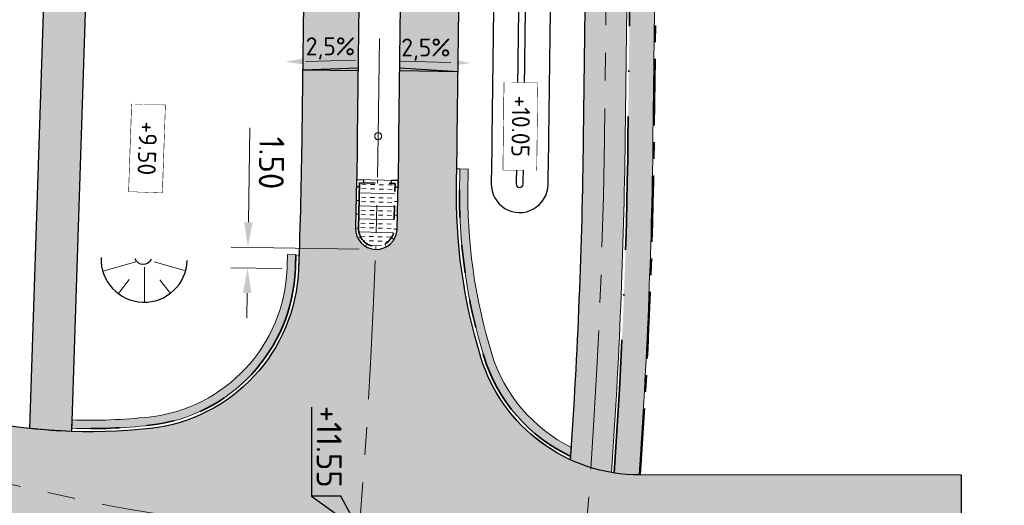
# Model space of a CAD drawing. Header units: metres. Extents: x 232559 to 234458, y 552925 to 554400.
# Tile 32 of 45: x 233262 to 233333, y 553854 to 553889. Entities that reach past the tile are written whole.
import ezdxf
from ezdxf.enums import TextEntityAlignment as Align

# ---------------------------------------------------------------- set-up
doc = ezdxf.new("R2010")
doc.units = ezdxf.units.M
for name, pattern in [('AM-AS', [16, 10, -2, 2, -2]), ('VH-GELEIDEBAND_70X200', [20, 12, -4, 0, -4]), ('VH-OPSLUITBAND_80X200', [14, 8, -2, 2, -2]), ('VH-RWSBAND', [24, 10, -2, 2, -2, 2, -2, 2, -2])]:
    doc.linetypes.add(name, pattern=pattern)
doc.layers.get('Defpoints').update_dxf_attribs({"color": 241})
for name, color, linetype, lineweight in [('N-AL-HOOGTELABEL-S', 7, 'Continuous', 9), ('N-WE-AM-AS_WEG-G', 7, 'AM-AS', 13), ('N-WE-GW-WATERGANG_BODEM-G', 144, 'Continuous', 25), ('N-WE-VH-KANTOPSLUITING_DEELSTREEP-G', 7, 'Continuous', 9), ('N-WE-VH-KANTOPSLUITING_ELEMENT_HOEKSTUK-S', 7, 'Continuous', 25), ('N-WE-VH-KANTOPSLUITING_VOORKANTBAND-G', 7, 'Continuous', 13), ('N-WE-VH-KANTVERHARDING-G', 7, 'Continuous', 25), ('N-WE-VH-KANTVERHARDING-GV', 7, 'Continuous', 25), ('N-WE-VH-KANTVERHARDING_BOCHTVERBREDING-A', 254, 'Continuous', 25), ('N-WE-VH-KANTVERHARDING_BOCHTVERBREDING-G', 251, 'Continuous', 18), ('N-WE-VH-M', 7, 'Continuous', 18), ('N-WE-VH-VERHARDING_BETON_CRETEPRINT-A', 241, 'Continuous', 5), ('N-WE-VH-VERHARDING_MIDDENGELEIDER-S', 7, 'Continuous', 25), ('X-XX-AL-AFSCHOT-S', 7, 'Continuous', 25), ('X-XX-AL-HOOGTELABEL-S', 7, 'Continuous', 25)]:
    doc.layers.add(name, color=color, linetype=linetype, lineweight=lineweight)
for name, color, linetype, lineweight, true_color in [('N-WE-GW-TALUDARCERING_KORT-G', 7, 'Continuous', 18, 0x004c00), ('N-WE-GW-TALUDARCERING_LANG-G', 7, 'Continuous', 13, 0x004c00), ('N-WE-GW-WATERGANG_INSTEEK-G', 7, 'Continuous', 25, 0x004c00), ('N-WE-VH-KANTOPSLUITING_GELEIDEBAND_70X200-G', 20, 'VH-GELEIDEBAND_70X200', 35, 0xff3f00), ('N-WE-VH-KANTOPSLUITING_OPSLUITBAND_80X200-G', 150, 'VH-OPSLUITBAND_80X200', 35, 0x007fff), ('N-WE-VH-KANTOPSLUITING_TROTTOIRBAND_RWS_115-225x250-G', 7, 'VH-RWSBAND', 35, 0x2db300), ('N-WE-VH-VERHARDING_ASFALT_HOOFDRIJBAAN-A', 7, 'Continuous', 5, 0xc7c7c7), ('N-WE-VH-VERHARDING_ASFALT_ONTSLUITINGSWEG_BESTAAND_A', 7, 'Continuous', 5, 0x999999), ('N-WE-VH-VERHARDING_ASFALT_ROOD-A', 7, 'Continuous', 5, 0xc99292), ('N-WE-VH-VERHARDING_TEGEL-A', 250, 'Continuous', 5, 0x333333)]:
    doc.layers.add(name, color=color, linetype=linetype, lineweight=lineweight, true_color=true_color)
doc.styles.add('NLCS-ISO', font='NLCS-ISO.ttf')
doc.styles.add('NLCS-ISO-ANNOTATIEF-T18', font='NLCS-ISO.ttf', dxfattribs={"height": 1.8})
doc.dimstyles.new('NLCS-ANNOTATIEF-T18-PIJL_L2_H2_A', dxfattribs={"dimtxt": 1.8, "dimasz": 1.8, "dimexe": 1.2, "dimexo": 1.2, "dimgap": 0.7, "dimtad": 1, "dimzin": 0, "dimdsep": 46, "dimtxsty": 'NLCS-ISO-ANNOTATIEF-T18', "dimcen": 0, "dimdle": 2, "dimclrd": 7, "dimclre": 251, "dimclrt": 7, "dimazin": 0, "dimtfac": 1, "dimtofl": 0, "dimtmove": 0, "dimatfit": 3, "dimfxl": 2, "dimtfillclr": 256, "dimtolj": 1, "dimtzin": 0, "dimlwd": 9, "dimlwe": 9, "dimarcsym": 0})
doc.dimstyles.new('NLCS-ANNOTATIEF-T18-PIJL_L2_H3', dxfattribs={"dimtxt": 1.8, "dimasz": 1.8, "dimexe": 2, "dimexo": 2, "dimgap": 0.7, "dimtad": 1, "dimzin": 0, "dimdsep": 46, "dimtxsty": 'NLCS-ISO-ANNOTATIEF-T18', "dimcen": 0, "dimdle": 2, "dimse1": 1, "dimse2": 1, "dimclrd": 256, "dimclre": 256, "dimclrt": 256, "dimadec": 3, "dimazin": 0, "dimtfac": 1, "dimtofl": 0, "dimtmove": 0, "dimatfit": 3, "dimfxl": 2, "dimfxlon": 1, "dimtfillclr": 256, "dimtolj": 1, "dimtzin": 0, "dimlwd": 9, "dimlwe": -1, "dimarcsym": 0})

# ---------------------------------------------------------------- blocks, each defined once
blk = doc.blocks.new('Symbool afschot 2.5% driehoek')
h = blk.add_hatch(color=256)
h.dxf.hatch_style = 1
h.paths.add_polyline_path([(0.04999999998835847, 0), (0, 0), (-2.91038304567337e-11, 1)])
for q in [(0, 0), (0.04999999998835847, 0)]:
    blk.add_line((-2.91038304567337e-11, 1), q)
blk = doc.blocks.new('*U5')
at = {"color": 7, "linetype": 'Continuous', "lineweight": 18}
blk.add_lwpolyline([(2.499618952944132, 0.7375095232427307), (-2.499618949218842, 0.862490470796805)], dxfattribs=at)
at = {"color": 7, "linetype": 'Continuous'}
blk.add_solid([(2.491288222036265, 0.4042803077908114), (4.498994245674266, 0.6875251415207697), (2.507949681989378, 1.070738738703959)], dxfattribs=at)
at = {"style": 'NLCS-ISO'}
blk.add_text('2,5%%%', height=1.8, dxfattribs=at).set_placement((-1.862645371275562e-09, 0.7999999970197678), align=Align.BOTTOM_CENTER)
blk = doc.blocks.new('SVH-KANTOPSLUITING_HOEK_UITWENDIG_115-225')
for p, q in [((0, 0), (0, 0.5000000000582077)), ((0, 0.5000000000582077), (0.225, 0.5000000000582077)), ((0, 0), (0.5, 5.820766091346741e-11)), ((0.225, 0.2250000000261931), (0.225, 0.5000000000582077)), ((0.225, 0.2250000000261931), (0.4999999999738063, 0.2250000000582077)), ((0.5000000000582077, 5.820766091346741e-11), (0.4999999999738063, 0.2250000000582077))]:
    blk.add_line(p, q)
blk = doc.blocks.new('MIDDENGELEIDER')
at = {"layer": 'N-WE-VH-VERHARDING_BETON_CRETEPRINT-A', "lineweight": 9}
h = blk.add_hatch(dxfattribs=at)
h.set_pattern_fill('AVH-BETON_GEWAPEND', color=251, scale=0.25, angle=-1.272221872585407e-14, pattern_type=2)
h.set_pattern_definition([(360, (129.1815211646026, 44.42226556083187), (2.296212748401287e-16, 0.9375), []), (360, (129.1815211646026, 44.73476556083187), (2.296212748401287e-16, 0.9375), [0.3125, -0.3125]), (360, (129.1815211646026, 45.04726556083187), (2.296212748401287e-16, 0.9375), [0.3125, -0.3125])])
edge = h.paths.add_edge_path()
edge.add_line((1.274999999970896, 3.275000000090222), (-1.274999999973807, 3.275000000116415))
edge.add_line((-1.274999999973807, 3.275000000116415), (-1.279999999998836, 4.440892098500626e-16))
edge.add_arc((-1.101532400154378e-16, 0.005009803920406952), 1.2800098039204, 180.2242493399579, 359.7757506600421)
edge.add_line((1.279999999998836, 0), (1.274999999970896, 3.275000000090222))
at = {"layer": 'N-WE-VH-KANTOPSLUITING_DEELSTREEP-G'}
for p, q in [((0, 3.500000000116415), (0, 3.280000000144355)), ((-1.5, 2), (-1.279999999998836, 2)), ((1.5, 2), (1.279999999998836, 2)), ((-1.5, 1), (-1.279999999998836, 1)), ((1.5, 1), (1.279999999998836, 1)), ((-1.5, 0), (-1.279999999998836, 0)), ((1.5, 0), (1.279999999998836, 0)), ((-1.108521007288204, -0.6349950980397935), (-1.299046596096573, -0.7449950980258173)), ((1.108521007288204, -0.6349950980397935), (1.299046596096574, -0.7449950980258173)), ((-0.6400041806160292, -1.103511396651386), (-0.7500041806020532, -1.294036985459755)), ((1.587271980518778e-16, -1.274999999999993), (2.38524477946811e-16, -1.494999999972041)), ((0.6400041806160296, -1.103511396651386), (0.7500041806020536, -1.294036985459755))]:
    blk.add_line(p, q, dxfattribs=at)
at = {"layer": 'N-WE-VH-KANTOPSLUITING_TROTTOIRBAND_RWS_115-225x250-G', "ltscale": 0.5, "flags": 128}
blk.add_lwpolyline([(-1.279999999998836, 3.280000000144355), (-1.279999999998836, 0, 0.9960937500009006), (1.279999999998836, 0), (1.279999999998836, 3.280000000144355), (-1.279999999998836, 3.280000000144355)], format="xyb", close=True, dxfattribs=at)
at = {"layer": 'N-WE-VH-KANTOPSLUITING_VOORKANTBAND-G', "ltscale": 0.5, "flags": 128}
blk.add_lwpolyline([(-1.5, 3.500000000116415), (-1.5, 0, 0.9966666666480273), (1.5, 0), (1.5, 3.500000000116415)], format="xyb", close=True, dxfattribs=at)
at = {"layer": 'N-WE-VH-KANTOPSLUITING_ELEMENT_HOEKSTUK-S'}
for p, rotation in [((-1.5, 3.500000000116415), 270), ((1.499999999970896, 3.500000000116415), 180)]:
    blk.add_blockref('SVH-KANTOPSLUITING_HOEK_UITWENDIG_115-225', p, dxfattribs=dict(at, rotation=rotation))
blk = doc.blocks.new('*D78')
at = {"layer": 'Defpoints', "color": 0, "transparency": 16777216}
for p in [(232887.504042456, 553885.6559170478), (233275.8862694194, 553789.9519684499)]:
    blk.add_point(p, dxfattribs=at)
at = {"layer": 'N-WE-VH-M', "lineweight": 9, "transparency": 16777216}
blk.add_line((233259.8561650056, 553793.9020572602), (233274.138549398, 553790.3826362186), dxfattribs=at)
at = {"layer": 'N-WE-VH-M', "transparency": 16777216}
blk.add_solid([(233274.2103273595, 553790.6739228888), (233274.0667714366, 553790.0913495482), (233275.8862694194, 553789.9519684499)], dxfattribs=at)
at = {"layer": 'N-WE-VH-M', "transparency": 16777216, "insert": (233265.4627217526, 553794.1683680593), "char_height": 1.8, "attachment_point": 5, "rotation": 346.15713849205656, "style": 'NLCS-ISO-ANNOTATIEF-T18'}
blk.add_mtext('\\A1;R=400.00', dxfattribs=at)
blk = doc.blocks.new('*D114')
at = {"layer": 'Defpoints', "color": 0, "transparency": 16777216}
for p in [(233287.2947735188, 553872.4588855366), (233278.0683758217, 553871.1141606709), (233281.7337030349, 553871.0537010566)]:
    blk.add_point(p, dxfattribs=at)
at = {"layer": 'N-WE-VH-M', "color": 7, "lineweight": 9, "transparency": 16777216}
for p, q in [((233278.1227477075, 553874.4104230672), (233278.2348985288, 553881.209498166)), ((233278.0386888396, 553869.3144054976), (233278.0090018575, 553867.5146503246))]:
    blk.add_line(p, q, dxfattribs=at)
at = {"layer": 'N-WE-VH-M', "color": 251, "lineweight": 9, "transparency": 16777216}
for p, q in [((233286.0949367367, 553872.478676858), (233276.8932239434, 553872.6304592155)), ((233280.5338662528, 553871.0734923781), (233276.8685390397, 553871.1339519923))]:
    blk.add_line(p, q, dxfattribs=at)
at = {"layer": 'N-WE-VH-M', "color": 7, "transparency": 16777216}
for points in [[(233278.422706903, 553874.4054752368), (233277.822788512, 553874.4153708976), (233278.0930607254, 553872.610667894)], [(233278.3386480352, 553869.3094576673), (233277.7387296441, 553869.3193533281), (233278.0683758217, 553871.1141606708)]]:
    blk.add_solid(points, dxfattribs=at)
at = {"layer": 'N-WE-VH-M', "color": 7, "transparency": 16777216, "insert": (233279.7934489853, 553878.683449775), "char_height": 1.8, "attachment_point": 5, "rotation": 269.05499116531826, "style": 'NLCS-ISO-ANNOTATIEF-T18'}
blk.add_mtext('\\A1;1.50', dxfattribs=at)
blk = doc.blocks.new('S afschot 2.5%')
at = {"color": 7, "linetype": 'Continuous', "lineweight": 18}
blk.add_lwpolyline([(-2.499618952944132, 0.7375095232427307), (2.499618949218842, 0.862490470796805)], dxfattribs=at)
at = {"color": 7, "linetype": 'Continuous'}
blk.add_solid([(-2.491288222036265, 0.4042803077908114), (-4.498994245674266, 0.6875251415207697), (-2.507949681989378, 1.070738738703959)], dxfattribs=at)
at = {"style": 'NLCS-ISO'}
blk.add_text('2,5%%%', height=1.8, dxfattribs=at).set_placement((-1.862645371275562e-09, 0.7999999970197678), align=Align.BOTTOM_CENTER)
blk = doc.blocks.new('SAL-HOOGTELABEL_AANLEG-SO')
blk.add_lwpolyline([(-4.842599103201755, 1.798838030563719), (4.851150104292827, 1.798838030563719), (4.851150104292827, -1.886858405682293), (-4.842599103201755, -1.886858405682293)], close=True)
at = {"style": 'NLCS-ISO'}
blk.add_attdef('HOOGTE', text='', height=2, dxfattribs=at).set_placement((0, 0), align=Align.MIDDLE_CENTER)
blk.add_wipeout([(-4.842599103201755, 1.7988380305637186), (4.851150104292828, 1.7988380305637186), (4.851150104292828, -1.8868584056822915), (-4.842599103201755, -1.8868584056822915)])
blk = doc.blocks.new('N-SAL-HOOGTELABEL_03-SO')
for p, q in [((0, 0), (-2.460741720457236, -1.312415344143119)), ((-2.460741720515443, -3.43514855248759), (0, 0)), ((-2.460741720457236, -1.312415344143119), (-2.460741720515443, -3.43514855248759)), ((-8.8653364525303, -3.435325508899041), (-2.460741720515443, -3.43514855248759))]:
    blk.add_line(p, q)
blk.add_solid([(-2.460741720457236, -1.312415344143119), (0, 0), (-2.460741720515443, -3.43514855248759)])
at = {"style": 'NLCS-ISO'}
blk.add_attdef('...', text='', height=1.8, dxfattribs=at).set_placement((-6.014038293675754, -2.161353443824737), align=Align.MIDDLE)

msp = doc.modelspace()

# ---------------------------------------------------------------- hatches: boundary and pattern name
at = {"layer": 'N-WE-VH-KANTVERHARDING_BOCHTVERBREDING-A'}
h = msp.add_hatch(color=256, dxfattribs=at)
h.dxf.hatch_style = 1
edge = h.paths.add_edge_path()
edge.add_arc((232887.5040424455, 553885.6559170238), 406.524999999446, 358.81414374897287, 358.9550842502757, ccw=False)
edge.add_arc((233333.1085835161, 553876.4318798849), 39.17499987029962, 178.8141437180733, 197.0632672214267)
edge.add_arc((233306.3411093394, 553868.2159138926), 11.17500395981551, 197.0632820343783, 243.7245847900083)
edge.add_arc((232887.5040247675, 553885.6559262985), 414.800018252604, 356.11488097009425, 356.20415847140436, ccw=False)
edge.add_arc((233306.3411072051, 553868.2159110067), 11.77500107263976, 197.0632711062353, 244.9249123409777, ccw=False)
edge.add_arc((233333.1085836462, 553876.4318799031), 39.7749999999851, 178.814143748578, 197.063267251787, ccw=False)
edge.add_arc((232887.5040492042, 553885.6559168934), 405.924993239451, 358.8141437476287, 358.955292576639)
edge.add_line((233293.3615666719, 553878.2548594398), (233293.9626696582, 553878.2424165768))
edge.add_line((233293.9626696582, 553878.2424165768), (233293.9614399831, 553878.2424420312))
h = msp.add_hatch(color=256, dxfattribs=at)
h.dxf.hatch_style = 1
edge = h.paths.add_edge_path()
edge.add_line((233265.4095636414, 553860.1767519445), (233265.3899392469, 553859.5770729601))
edge.add_arc((233266.68837596, 553899.3308738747), 39.77500000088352, 268.129273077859, 276.2608645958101)
edge.add_arc((233269.7419262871, 553871.4978749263), 11.77499999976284, 276.2608645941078, 357.8787414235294)
edge.add_arc((232887.504056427, 553885.65591652), 394.274986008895, 357.8787414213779, 358.0240609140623)
edge.add_line((233281.5446044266, 553872.0613909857), (233280.9450136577, 553872.0835997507))
edge.add_arc((232887.5040463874, 553885.6559168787), 393.6749960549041, 357.87874142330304, 358.02428239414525, ccw=False)
edge.add_arc((233269.7419262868, 553871.4978749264), 11.17500000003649, 276.26086459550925, 357.87874142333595, ccw=False)
edge.add_arc((233266.6883759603, 553899.3308738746), 39.17500000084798, 268.12932819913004, 276.2608645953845, ccw=False)
at = {"layer": 'N-WE-VH-VERHARDING_ASFALT_HOOFDRIJBAAN-A'}
h = msp.add_hatch(color=256, dxfattribs=at)
h.dxf.hatch_style = 1
edge = h.paths.add_edge_path(flags=16)
edge.add_line((233238.8431109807, 553681.6264790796), (233230.943822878, 553658.5683842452))
edge.add_arc((233232.3644847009, 553658.0869851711), 1.500008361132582, 161.2807672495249, 340.8981595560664)
edge.add_line((233233.7819002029, 553657.5961100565), (233241.6811883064, 553680.6542048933))
edge.add_arc((233240.2605260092, 553681.1356025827), 1.500008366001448, 341.2808231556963, 520.8981037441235)
edge = h.paths.add_edge_path(flags=16)
edge.add_arc((233271.7074764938, 553774.3557767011), 1.50000836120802, 164.2858098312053, 343.9032006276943)
edge.add_arc((232887.5055168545, 553885.6554448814), 401.4984599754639, 343.8444187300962, 352.0661515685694)
edge.add_line((233285.1608708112, 553830.2367401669), (233285.628885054, 553833.7053079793))
edge.add_arc((233284.1416862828, 553833.900922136), 1.500008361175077, 352.5067892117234, 532.1241805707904)
edge.add_line((233282.6558269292, 553834.1064630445), (233282.1878126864, 553830.6378952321))
edge.add_arc((232887.5013877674, 553885.6565838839), 398.5027353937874, 343.84373435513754, 352.0641942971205, ccw=False)
edge.add_line((233270.265800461, 553774.7699999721), (233270.2635313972, 553774.76203726))
edge = h.paths.add_edge_path(flags=16)
edge.add_line((233258.9653892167, 553740.3635948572), (233250.3426869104, 553715.1938472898))
edge.add_arc((233251.7633487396, 553714.7124482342), 1.500008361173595, 161.2807679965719, 340.8981588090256)
edge.add_line((233253.1807642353, 553714.2215731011), (233261.803466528, 553739.3913206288))
edge.add_arc((233260.3828047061, 553739.8727197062), 1.500008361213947, 341.2807671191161, 520.8981580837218)
edge = h.paths.add_edge_path(flags=16)
edge.add_arc((234470.475400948, 552921.1637758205), 1411.277274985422, 162.0659295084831, 164.4612733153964, ccw=False)
edge.add_arc((233126.3416874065, 553356.1858418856), 1.500008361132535, 342.2158700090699, 521.8332620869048)
edge.add_arc((234458.2256546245, 552924.8473599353), 1401.488492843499, 162.0549104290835, 164.4722926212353)
edge.add_arc((233109.3367418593, 553299.6359526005), 1.500008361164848, 164.6940441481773, 344.311435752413)
edge = h.paths.add_edge_path(flags=16)
edge.add_line((233152.7243747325, 553435.0058946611), (233170.2517599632, 553481.8816119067))
edge.add_arc((232796.991217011, 553621.4481446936), 398.4999999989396, 339.4986351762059, 341.0894634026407)
edge.add_line((233173.9824883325, 553492.2977232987), (233181.1625168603, 553513.2562927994))
edge.add_arc((233182.579932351, 553512.7654176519), 1.500008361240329, -18.719231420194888, 160.8981582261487, ccw=False)
edge.add_line((233184.0005941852, 553512.2840186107), (233176.8205656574, 553491.32544911))
edge.add_arc((232796.9912170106, 553621.4481446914), 401.4999999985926, 339.4986351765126, 341.08946340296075, ccw=False)
edge.add_line((233173.0617515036, 553480.8309228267), (233155.5343662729, 553433.9552055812))
edge.add_arc((233154.1311245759, 553434.4852412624), 1.500008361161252, 159.6899393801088, 339.3073309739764, ccw=False)
edge = h.paths.add_edge_path(flags=16)
edge.add_line((233288.7409870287, 554100.2030049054), (233287.2648016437, 553983.1308973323))
edge.add_arc((233288.7647455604, 553983.1169929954), 1.500008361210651, 179.4688888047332, 359.0862801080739)
edge.add_line((233290.2645631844, 553983.0930727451), (233291.7407485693, 554100.1651803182))
edge.add_arc((233290.2408005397, 554100.1787584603), 1.500009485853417, 359.4813493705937, 539.0738195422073)
edge = h.paths.add_edge_path(flags=16)
edge.add_line((233288.8319004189, 553873.9156854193), (233288.9171638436, 553877.3046130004))
edge.add_arc((233110.1728694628, 553881.9064760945), 178.8035232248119, 358.5252166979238, 359.5434362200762)
edge.add_line((233288.970715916, 553880.4816879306), (233289.2599437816, 553903.4195358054))
edge.add_arc((233287.7599998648, 553903.4334401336), 1.500008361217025, 359.4688891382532, 539.0862797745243)
edge.add_line((233286.2601822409, 553903.4573603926), (233285.9709543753, 553880.519512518))
edge.add_arc((233108.5407243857, 553881.9357574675), 177.4358821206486, 358.5287614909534, 359.5426758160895, ccw=False)
edge.add_line((233285.9181128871, 553877.3800673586), (233285.8328494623, 553873.9911397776))
edge.add_arc((233287.3325009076, 553873.9584193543), 1.500008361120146, 178.7500797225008, 358.3674721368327)
edge = h.paths.add_edge_path(flags=16)
edge.add_line((233217.4679331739, 553619.232137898), (233192.6325521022, 553546.7374314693))
edge.add_arc((233194.0532139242, 553546.2560323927), 1.500008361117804, 161.2807671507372, 340.8981596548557)
edge.add_line((233195.470629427, 553545.7651572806), (233220.3060104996, 553618.2598637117))
edge.add_arc((233218.8853486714, 553618.7412627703), 1.500008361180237, 341.280767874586, 520.8981590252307)
edge = h.paths.add_edge_path()
edge.add_line((233383.3948392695, 554231.8195223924), (233383.3948392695, 554236.3196870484))
edge.add_line((233383.3948392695, 554236.3196870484), (233370.3008999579, 554236.207676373))
edge.add_arc((233370.9725897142, 554157.7105501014), 78.50000000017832, 90.49026060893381, 179.2775844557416)
edge.add_line((233292.478829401, 554158.7002934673), (233292.1827528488, 554135.2192955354))
edge.add_arc((233290.6829352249, 554135.2432157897), 1.500008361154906, 179.4688889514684, 359.0862799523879, ccw=False)
edge.add_line((233289.1829913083, 554135.2571201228), (233289.4790678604, 554158.7381180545))
edge.add_arc((233370.9725897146, 554157.7105501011), 81.50000000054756, 90.49026060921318, 179.2775844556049, ccw=False)
edge.add_line((233370.2752302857, 554239.2075665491), (233383.3948392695, 554239.3197968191))
edge.add_line((233383.3948392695, 554239.3197968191), (233383.3987201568, 554243.819994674))
edge.add_line((233383.3987201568, 554243.819994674), (233370.2367257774, 554243.7074018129))
edge.add_arc((233370.9725897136, 554157.7105501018), 85.99999999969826, 90.49026060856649, 179.2775844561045)
edge.add_line((233284.9794255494, 554158.7948549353), (233284.6455244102, 554132.3140954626))
edge.add_arc((233272.6464789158, 554132.4653348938), 11.9999985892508, 358.83315250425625, 359.277865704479, ccw=False)
edge.add_arc((233272.6441303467, 554132.2791883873), 12.00000000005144, 288.11678142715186, 359.7220163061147, ccw=False)
edge.add_arc((233263.9373955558, 554158.8910798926), 40.00000000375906, 269.27758445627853, 288.1167814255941, ccw=False)
edge.add_line((233263.4330677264, 554118.8942593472), (233259.3492775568, 554118.9457526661))
edge.add_line((233259.3492775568, 554118.9457526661), (233258.1891597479, 554110.959744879))
edge.add_line((233258.1891597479, 554110.959744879), (233271.3731336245, 554110.793505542))
edge.add_arc((233271.2218352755, 554098.7944593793), 12.00000000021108, 18.1167814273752, 89.27758445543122, ccw=False)
edge.add_arc((233244.6099437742, 554090.0877245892), 39.9999999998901, -0.7224155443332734, 18.116781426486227, ccw=False)
edge.add_line((233284.6067643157, 554089.5833967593), (233283.2272950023, 553980.1815685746))
edge.add_arc((233271.2282488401, 553980.3328669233), 11.99999999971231, 288.64532879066, 359.27758445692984, ccw=False)
edge.add_arc((233262.2763961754, 554006.8633085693), 40.0000000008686, 269.8061318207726, 288.6453287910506, ccw=False)
edge.add_line((233262.1410509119, 553966.8635375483), (233258.917836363, 553966.8744437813))
edge.add_line((233258.917836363, 553966.8744437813), (233258.5090641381, 553958.8759513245))
edge.add_line((233258.5090641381, 553958.8759513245), (233269.4898461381, 553958.73749247))
edge.add_arc((233269.3385477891, 553946.7384463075), 11.9999999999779, 17.900033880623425, 89.27758445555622, ccw=False)
edge.add_arc((233242.6939095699, 553938.1324452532), 39.99999999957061, -0.7224155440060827, 17.90003388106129, ccw=False)
edge.add_line((233282.6907301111, 553937.6281174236), (233281.9726850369, 553880.6819838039))
edge.add_arc((232887.504042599, 553885.6559170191), 394.4999998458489, 357.8787414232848, 359.27758445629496, ccw=False)
edge.add_arc((233269.741926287, 553871.4978749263), 11.99999999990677, 276.26086459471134, 357.87874142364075, ccw=False)
edge.add_arc((233266.6883759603, 553899.3308738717), 39.99999999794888, 257.65672900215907, 276.26086459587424, ccw=False)
edge.add_line((233258.1376475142, 553860.2554974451), (233253.5855078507, 553861.2516263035))
edge.add_line((233253.5855078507, 553861.2516263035), (233252.2661928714, 553853.3510268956))
edge.add_line((233252.2661928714, 553853.3510268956), (233268.0977294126, 553849.886666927))
edge.add_arc((233265.5325108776, 553838.1640539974), 12.00000000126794, 10.986504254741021, 77.65672899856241, ccw=False)
edge.add_arc((233238.0456920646, 553832.8278763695), 40.00000000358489, -8.570212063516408, 10.986504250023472, ccw=False)
edge.add_arc((232887.5040424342, 553885.6559170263), 394.500000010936, 341.0894634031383, 351.4297879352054, ccw=False)
edge.add_line((233260.7112106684, 553757.8018612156), (233245.5879523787, 553713.6569307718))
edge.add_arc((233234.2356430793, 553717.546027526), 11.99999999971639, 276.9945347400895, 341.0894634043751, ccw=False)
edge.add_arc((233230.8259524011, 553745.3376451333), 39.99999999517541, 261.25770785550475, 276.9945347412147, ccw=False)
edge.add_line((233224.7463354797, 553705.8023664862), (233223.0745871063, 553697.9134248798))
edge.add_line((233223.0745871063, 553697.9134248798), (233224.2877538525, 553697.6558123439))
edge.add_arc((233221.8133919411, 553685.9136859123), 12.00000000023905, -0.07133962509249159, 78.1004309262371, ccw=False)
edge.add_arc((233193.813413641, 553685.9485490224), 40.00000000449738, 341.08946340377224, 359.92866037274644, ccw=False)
edge.add_line((233231.6544446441, 553672.9848931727), (233226.1890888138, 553657.0314690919))
edge.add_arc((233214.8367795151, 553660.9205658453), 11.99999999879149, 270.31384081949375, 341.08946340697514, ccw=False)
edge.add_arc((233214.6834087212, 553688.9201457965), 39.9999999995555, 259.0733274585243, 270.31384082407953, ccw=False)
edge.add_line((233207.1013068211, 553649.6453226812), (233204.414138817, 553641.729737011))
edge.add_line((233204.414138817, 553641.729737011), (233206.4130408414, 553641.0511457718))
edge.add_arc((233202.5554846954, 553629.6880801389), 11.99999999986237, -0.09517119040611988, 71.2485752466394, ccw=False)
edge.add_arc((233174.5555233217, 553629.7345895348), 40.00000000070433, 341.0894634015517, 359.904828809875, ccw=False)
edge.add_line((233212.3965543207, 553616.7709336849), (233170.1983852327, 553493.5940888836))
edge.add_arc((232796.991217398, 553621.4481445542), 394.4999995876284, 339.4986351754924, 341.0894634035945, ccw=False)
edge.add_line((233166.505104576, 553483.28253068), (233147.8846569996, 553433.483497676))
edge.add_arc((233136.6446908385, 553437.6862539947), 11.99999999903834, 268.33783214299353, 339.49863518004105, ccw=False)
edge.add_arc((233137.456865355, 553465.6744724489), 39.99999999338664, 249.4986351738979, 268.33783214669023, ccw=False)
edge.add_line((233123.4476776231, 553428.2079185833), (233112.4234840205, 553432.3299949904))
edge.add_line((233112.4234840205, 553432.3299949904), (233110.6451300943, 553424.4539915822))
edge.add_line((233110.6451300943, 553424.4539915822), (233127.7942505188, 553418.0417325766))
edge.add_arc((233123.591494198, 553406.8017664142), 12.00000000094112, -0.8344186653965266, 69.49863517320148, ccw=False)
edge.add_arc((233095.5944634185, 553407.2095258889), 40.0000000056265, 340.5064054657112, 359.16558132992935, ccw=False)
edge.add_arc((234458.2366741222, 552924.8440463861), 1405.500000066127, 160.5064054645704, 165.1608938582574)
edge.add_line((233099.6117662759, 553284.8004464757), (233092.6752564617, 553255.3994536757))
edge.add_line((233092.6752564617, 553255.3994536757), (233091.0809289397, 553248.58331763))
edge.add_line((233091.0809289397, 553248.58331763), (233095.9495792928, 553247.444516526))
edge.add_line((233095.9495792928, 553247.444516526), (233096.1772452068, 553248.4184059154))
edge.add_arc((233096.518756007, 553249.8789192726), 1.499909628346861, 166.8325995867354, 256.8390316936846, ccw=False)
edge.add_line((233095.0582809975, 553250.22059403), (233096.0860600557, 553254.613594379))
edge.add_arc((233906.1433038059, 553060.849929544), 832.9088161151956, 165.7741364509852, 166.5477504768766, ccw=False)
edge.add_arc((233100.2296296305, 553265.1628194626), 1.500008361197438, -13.877530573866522, 165.7093191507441, ccw=False)
edge.add_arc((233925.3302583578, 553056.1233553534), 849.6689466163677, 165.7826359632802, 166.5393129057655)
edge.add_line((233099.0018301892, 553253.9077016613), (233102.4176006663, 553253.1470107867))
edge.add_line((233102.4176006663, 553253.1470107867), (233106.2073716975, 553266.7456090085))
edge.add_arc((233117.7668680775, 553263.5241119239), 12.00000000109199, 98.46671721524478, 164.4274651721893, ccw=False)
edge.add_arc((233121.8894445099, 553235.8292682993), 39.99999999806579, 79.62752023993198, 98.46671721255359, ccw=False)
edge.add_line((233129.0913123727, 553275.175590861), (233159.1338229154, 553269.6766731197))
edge.add_line((233159.1338229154, 553269.6766731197), (233160.574196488, 553277.5459376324))
edge.add_line((233160.574196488, 553277.5459376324), (233126.0042255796, 553283.8735521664))
edge.add_arc((233128.1647859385, 553295.6774489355), 11.99999999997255, 183.0718552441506, 259.627520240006, ccw=False)
edge.add_arc((233156.1245531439, 553297.1779215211), 40.00000000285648, 164.0423255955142, 183.0718552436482, ccw=False)
edge.add_arc((234458.2366841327, 552924.8440433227), 1394.300010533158, 161.9323812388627, 164.0423255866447, ccw=False)
edge.add_arc((233144.0962816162, 553353.5494451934), 12.0000000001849, 89.88037590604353, 161.9323812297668, ccw=False)
edge.add_arc((233144.037822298, 553325.5495062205), 39.99999999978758, 71.04117893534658, 89.88037590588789, ccw=False)
edge.add_line((233157.0333630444, 553363.379599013), (233175.1461170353, 553357.1574352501))
edge.add_line((233175.1461170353, 553357.1574352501), (233176.6028173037, 553365.1158982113))
edge.add_line((233176.6028173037, 553365.1158982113), (233152.3911867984, 553373.433171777))
edge.add_arc((233156.2898490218, 553384.7821996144), 11.99999999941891, 179.1939367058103, 251.0411789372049, ccw=False)
edge.add_arc((233184.2848984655, 553384.3886927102), 39.99781493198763, 160.1638824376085, 179.1944613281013, ccw=False)
edge.add_arc((234458.2366756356, 552924.8440458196), 1394.300001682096, 159.498635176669, 160.1644070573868, ccw=False)
edge.add_line((233152.246272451, 553413.1693077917), (233176.9957396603, 553479.3599581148))
edge.add_arc((232796.9912174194, 553621.4481445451), 405.6999995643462, 339.498635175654, 341.0894634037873)
edge.add_line((233180.7938739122, 553489.9642652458), (233188.9434714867, 553513.753015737))
edge.add_arc((233200.2957807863, 553509.8639189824), 12.0000000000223, 96.10748340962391, 161.0894634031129, ccw=False)
edge.add_arc((233203.2748111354, 553482.0228454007), 40.00000000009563, 77.26828643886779, 96.10748340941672, ccw=False)
edge.add_line((233212.0902565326, 553521.0393537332), (233225.7077712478, 553517.9625930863))
edge.add_line((233225.7077712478, 553517.9625930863), (233227.4708274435, 553525.7659021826))
edge.add_line((233227.4708274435, 553525.7659021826), (233210.0433164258, 553529.7034988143))
edge.add_arc((233212.6879500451, 553541.4084513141), 12.00000000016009, 179.9286603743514, 257.2682864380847, ccw=False)
edge.add_arc((233240.6879283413, 553541.3735882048), 40.00000000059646, 161.0894634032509, 179.9286603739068, ccw=False)
edge.add_line((233202.8468973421, 553554.3372440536), (233225.2499693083, 553619.7320177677))
edge.add_arc((233236.6022786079, 553615.842921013), 12.0000000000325, 96.10753060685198, 161.089463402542, ccw=False)
edge.add_arc((233239.5813318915, 553588.0018498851), 40.00000000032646, 77.26833363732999, 96.10753060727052, ccw=False)
edge.add_line((233248.3967451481, 553627.0183654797), (233264.8851009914, 553623.29297718))
edge.add_line((233264.8851009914, 553623.29297718), (233266.6473164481, 553631.0964762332))
edge.add_line((233266.6473164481, 553631.0964762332), (233246.3497244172, 553635.6825254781))
edge.add_arc((233248.9943483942, 553647.3874801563), 11.99999999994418, 179.9280306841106, 257.26833363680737, ccw=False)
edge.add_arc((233276.9943263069, 553647.3523093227), 40.00000000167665, 161.0894634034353, 179.9280306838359, ccw=False)
edge.add_line((233239.1532953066, 553660.3159651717), (233266.7483078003, 553740.8631739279))
edge.add_arc((233278.1008748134, 553736.9748295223), 12.00000000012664, 95.90662175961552, 161.0932605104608, ccw=False)
edge.add_arc((233280.9822846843, 553709.1234834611), 40.00000000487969, 77.0674247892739, 95.90662175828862, ccw=False)
edge.add_line((233289.934455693, 553748.1088478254), (233292.9078006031, 553747.4260815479))
edge.add_line((233292.9078006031, 553747.4260815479), (233295.1107104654, 553757.1804901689))
edge.add_line((233295.1107104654, 553757.1804901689), (233287.9003680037, 553758.8361940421))
edge.add_arc((233290.5860193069, 553770.5318033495), 11.9999999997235, 183.5077938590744, 257.0674247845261, ccw=False)
edge.add_arc((233318.5335608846, 553772.244964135), 40.00000000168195, 165.2586584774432, 183.5077938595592, ccw=False)
edge.add_arc((232887.5040424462, 553885.6559170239), 405.6999999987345, 345.2586584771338, 352.9955194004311)
edge.add_arc((233302.0865878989, 553834.718671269), 12.00000000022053, 108.80191445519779, 172.9955193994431, ccw=False)
edge.add_arc((233311.1109130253, 553808.2127935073), 39.99999999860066, 89.96271748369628, 108.80191445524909, ccw=False)
edge.add_line((233311.13694113, 553848.2127850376), (233329.5025161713, 553848.2008345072))
edge.add_line((233329.5025161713, 553848.2008345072), (233329.5025161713, 553856.2008362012))
edge.add_line((233329.5025161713, 553856.2008362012), (233306.3333824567, 553856.2159124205))
edge.add_arc((233306.3411064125, 553868.2159099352), 12.00000000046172, 197.0632672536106, 269.9631208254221, ccw=False)
edge.add_arc((233333.1085836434, 553876.4318799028), 39.99999999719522, 178.8141437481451, 197.0632672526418, ccw=False)
edge.add_arc((232887.5040428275, 553885.6559170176), 405.6999996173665, 358.8141437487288, 359.277584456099)
edge.add_line((233293.1717947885, 553880.5407720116), (233293.4973713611, 553906.3613335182))
edge.add_arc((233305.4964175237, 553906.2100351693), 12.00000000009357, 108.80191445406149, 179.277584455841, ccw=False)
edge.add_arc((233314.5207426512, 553879.7041573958), 40.000000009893, 89.96271748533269, 108.8019144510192, ccw=False)
edge.add_line((233314.5467707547, 553919.7041489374), (233329.7282889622, 553919.6942702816))
edge.add_line((233329.7282889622, 553919.6942702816), (233329.7334945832, 553927.694268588))
edge.add_line((233329.7334945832, 553927.694268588), (233307.4111207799, 553927.7087938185))
edge.add_arc((233307.4189292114, 553939.7087912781), 12.00000000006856, 198.1167814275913, 269.96271748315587, ccw=False)
edge.add_arc((233334.0308207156, 553948.4155260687), 40.00000000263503, 179.2775844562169, 198.1167814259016, ccw=False)
edge.add_line((233294.0340001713, 553948.9198538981), (233295.9419387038, 554100.2330882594))
edge.add_arc((234145.874375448, 554089.5161218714), 850.0000002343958, 178.2011683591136, 179.2775844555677, ccw=False)
edge.add_arc((232446.7121341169, 554142.8797634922), 849.9999999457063, 358.2011683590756, 359.277584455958)
edge.add_line((233296.6445705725, 554132.1627971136), (233296.978471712, 554158.6435565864))
edge.add_arc((233370.9725897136, 554157.7105501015), 73.99999999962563, 90.49026060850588, 179.2775844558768, ccw=False)
edge.add_line((233370.3394044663, 554231.7078411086), (233383.3948392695, 554231.8195223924))
at = {"layer": 'N-WE-VH-VERHARDING_ASFALT_ONTSLUITINGSWEG_BESTAAND_A'}
h = msp.add_hatch(color=256, dxfattribs=at)
h.dxf.hatch_style = 1
edge = h.paths.add_edge_path()
edge.add_arc((233266.6883759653, 553899.3308739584), 40.00000008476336, 263.8280406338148, 268.12925282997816, ccw=False)
edge.add_line((233262.3878637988, 553859.5627258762), (233265.6349321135, 553958.7860998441))
edge.add_line((233265.6349321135, 553958.7860998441), (233268.6353000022, 553958.7482676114))
edge.add_line((233268.6353000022, 553958.7482676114), (233265.382580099, 553859.3521933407))
at = {"layer": 'N-WE-VH-VERHARDING_ASFALT_ROOD-A'}
h = msp.add_hatch(color=256, dxfattribs=at)
h.dxf.hatch_style = 1
edge = h.paths.add_edge_path()
edge.add_arc((233306.341119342, 553868.2159076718), 11.99999999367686, 245.3403841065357, 260.1006219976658)
edge.add_arc((232887.5040424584, 553885.6559170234), 417.7999999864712, 355.9839034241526, 359.2775844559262)
edge.add_line((233305.2708330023, 553880.3882128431), (233305.7543137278, 553918.7317082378))
edge.add_arc((233314.5207426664, 553879.7041573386), 40.00000006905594, 102.6597430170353, 107.1227028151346)
edge.add_line((233302.7439816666, 553917.9312145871), (233302.2710714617, 553880.4260374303))
edge.add_arc((232887.5040424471, 553885.6559170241), 414.7999999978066, 356.0816003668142, 359.2775844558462, ccw=False)
at = {"layer": 'N-WE-VH-VERHARDING_TEGEL-A'}
h = msp.add_hatch(dxfattribs=at)
h.set_pattern_fill('AVH-TEGEL_300X300_HALFST', color=256, scale=2, pattern_type=2)
h.set_pattern_definition([(269.2836149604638, (233304.733259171, 553957.3674885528), (0.2924747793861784, -0.6037039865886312), [0.5999999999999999, -0.5999999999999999]), (359.2836149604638, (233304.733259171, 553957.3674885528), (0.007501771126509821, 0.5999531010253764), [])])
edge = h.paths.add_edge_path()
edge.add_arc((233306.3411186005, 553868.2159098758), 12.00000001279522, 261.0598277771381, 269.6627748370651)
edge.add_arc((232887.504042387, 553885.6559170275), 419.8000000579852, 355.9786519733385, 359.2775844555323)
edge.add_line((233307.2706740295, 553880.3629964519), (233307.7594769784, 553919.1285824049))
edge.add_arc((233314.5207426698, 553879.7041572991), 40.00000010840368, 99.73152144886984, 102.3654470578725)
edge.add_line((233305.9548909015, 553918.7762213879), (233305.4708171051, 553880.3856912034))
edge.add_arc((232887.5040424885, 553885.6559170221), 417.9999999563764, 355.9813105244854, 359.27758445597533, ccw=False)

# ---------------------------------------------------------------- linework, layer by layer
at = {"layer": 'N-WE-AM-AS_WEG-G', "flags": 128}
for points in [[(233093.304663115, 553236.2290259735, -0.03339304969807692), (233146.9072885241, 553415.1656170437), (233171.6567557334, 553481.3562673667, 0.006941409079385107), (233175.401526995, 553491.8115862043), (233265.9143524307, 553756.0193585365, 0.07952767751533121), (233287.4722478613, 553880.6126387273), (233290.9789486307, 554158.7192057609, -0.4080279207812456), (233370.2880651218, 554237.7076214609), (233431.4370744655, 554238.2308656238)], [(233107.2606152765, 553231.6969395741), (233107.3769856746, 553232.1944531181, -0.01875623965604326), (233116.3379933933, 553264.7324238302, 0.01097708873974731), (233121.8792651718, 553283.6957786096, -0.02387336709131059), (233162.1749092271, 553409.4568730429), (233186.9243764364, 553475.6475233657, 0.00694140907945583), (233190.8217471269, 553486.528896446), (233281.3345725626, 553750.736668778, 0.07952767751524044), (233303.770952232, 553880.4071251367), (233306.5410961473, 554100.0994413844, -0.00469678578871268), (233306.8880309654, 554115.8652046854, 0.004696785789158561), (233307.243728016, 554132.0291502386), (233307.5776291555, 554158.5099097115, -0.408027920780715), (233370.4301039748, 554221.1082291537), (233383.3948392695, 554221.2191667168)], [(233251.9489659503, 553857.5150948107), (233265.5440797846, 553854.5401234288, 0.05374666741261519), (233286.8558306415, 553852.2285856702), (233330.4889815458, 553852.2001934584)]]:
    msp.add_lwpolyline(points, format="xyb", dxfattribs=at)
at = {"layer": 'N-WE-AM-AS_WEG-G'}
msp.add_circle((233287.4722478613, 553880.6126387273), 0.25, dxfattribs=at)
at = {"layer": 'N-WE-GW-TALUDARCERING_KORT-G'}
for points in [[(233268.7739375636, 553869.2726120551), (233269.5298313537, 553870.2840708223)], [(233272.5051276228, 553869.2894059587), (233271.7542469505, 553870.2755188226)]]:
    msp.add_lwpolyline(points, dxfattribs=at)
at = {"layer": 'N-WE-GW-TALUDARCERING_LANG-G'}
for points in [[(233267.6383026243, 553870.8854521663), (233270.0055268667, 553871.5731210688)], [(233273.6109249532, 553870.9166915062), (233271.3375697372, 553871.554957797)], [(233270.642344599, 553868.6562508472), (233270.6309329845, 553871.1916293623)]]:
    msp.add_lwpolyline(points, dxfattribs=at)
at = {"layer": 'N-WE-GW-WATERGANG_BODEM-G', "flags": 128}
msp.add_lwpolyline([(233297.9161226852, 553877.160365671, 0.002022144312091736), (233297.9714132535, 553880.480252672), (233298.296989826, 553906.3008141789, 0.9999999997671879), (233297.7970295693, 553906.3071182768), (233297.4714529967, 553880.4865567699, -0.002022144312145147), (233297.4162297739, 553877.1707134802, 1)], format="xyb", close=True, dxfattribs=at)
msp.add_lwpolyline([(233271.1211541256, 553871.748481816, -0.6971998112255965), (233269.9771010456, 553871.7899576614)], format="xyb", dxfattribs=at)
at = {"layer": 'N-WE-GW-WATERGANG_INSTEEK-G', "flags": 128}
msp.add_lwpolyline([(233299.7157371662, 553877.1231135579, 0.002022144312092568), (233299.7712701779, 553880.4575579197), (233300.0968467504, 553906.2781194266, 0.9999999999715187), (233295.9971726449, 553906.3298130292), (233295.6715960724, 553880.5092515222, -0.00202214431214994), (233295.6166152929, 553877.2079655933, 0.9999999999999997)], format="xyb", close=True, dxfattribs=at)
at = {"layer": 'N-WE-GW-WATERGANG_INSTEEK-G'}
msp.add_lwpolyline([(233267.5127895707, 553871.8792973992, 0.9999999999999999), (233273.7246322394, 553871.6540968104)], format="xyb", dxfattribs=at)
at = {"layer": 'N-WE-VH-KANTOPSLUITING_GELEIDEBAND_70X200-G', "ltscale": 0.8, "flags": 128}
msp.add_lwpolyline([(233304.4762819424, 553856.3616942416, 0.01438370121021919), (233305.470817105, 553880.3856912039), (233305.9548909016, 553918.7762213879)], format="xyb", dxfattribs=at)
at = {"layer": 'N-WE-VH-KANTOPSLUITING_OPSLUITBAND_80X200-G', "ltscale": 0.6, "flags": 128}
msp.add_lwpolyline([(233306.3506729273, 553856.2159011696, 0.01439208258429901), (233307.3506676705, 553880.3619877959), (233307.8396556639, 553919.1422491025)], format="xyb", dxfattribs=at)
at = {"layer": 'N-WE-VH-KANTOPSLUITING_TROTTOIRBAND_RWS_115-225x250-G', "flags": 128}
msp.add_lwpolyline([(233281.5445847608, 553872.0608209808, -0.0006337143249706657), (233281.5088572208, 553871.0620293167, -0.3719854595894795), (233271.0260532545, 553859.7931048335, -0.03549565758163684), (233265.3899392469, 553859.57707296, -0.03549565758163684)], format="xyb", dxfattribs=at)
at = {"layer": 'N-WE-VH-KANTOPSLUITING_VOORKANTBAND-G', "flags": 128}
for points in [[(233306.2704907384, 553856.2161177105, 0.01439530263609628), (233307.2706740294, 553880.3629964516), (233307.7594769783, 553919.1285824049)], [(233304.2780984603, 553856.3945733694, 0.01437238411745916), (233305.2708330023, 553880.3882128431), (233305.7543137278, 553918.7317082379)]]:
    msp.add_lwpolyline(points, format="xyb", dxfattribs=at)
at = {"layer": 'N-WE-VH-KANTVERHARDING-G', "flags": 128}
msp.add_lwpolyline([(233301.3343996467, 553857.3102743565, 0.01394601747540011), (233302.2710714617, 553880.4260374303), (233302.7439816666, 553917.9312145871)], format="xyb", dxfattribs=at)
at = {"layer": 'N-WE-VH-KANTVERHARDING-GV', "flags": 128}
for points in [[(233265.382580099, 553859.3521933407, -0.01876978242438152), (233262.3878637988, 553859.5627258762), (233265.6349321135, 553958.7860998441), (233268.6353000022, 553958.7482676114)], [(233288.8319004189, 553873.9156854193), (233288.9171638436, 553877.3046130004, 0.004442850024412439), (233288.970715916, 553880.4816879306), (233289.2599437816, 553903.4195358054, 0.9966666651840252), (233286.2601822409, 553903.4573603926), (233285.9709543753, 553880.519512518, -0.004424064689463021), (233285.9181128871, 553877.3800673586), (233285.8328494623, 553873.9911397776, 0.9966666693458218)]]:
    msp.add_lwpolyline(points, format="xyb", close=True, dxfattribs=at)
at = {"layer": 'N-WE-VH-KANTVERHARDING_BOCHTVERBREDING-G', "flags": 128}
for points in [[(233301.3343996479, 553857.3102743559, -0.2138209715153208), (233294.8693304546, 553864.6947799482, -0.07979554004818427), (233293.117150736, 553877.2597046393, 0.0006162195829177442), (233293.1366141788, 553878.2595159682, 0.0006162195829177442)], [(233281.7694509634, 553872.0530626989, -0.0006337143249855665), (233281.7337030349, 553871.0537010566, -0.3719854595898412), (233271.0505907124, 553859.5694468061, -0.08135462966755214), (233258.1376475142, 553860.2554974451), (233253.5855078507, 553861.2516263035)]]:
    msp.add_lwpolyline(points, format="xyb", dxfattribs=at)
at = {"layer": 'N-WE-VH-KANTVERHARDING_BOCHTVERBREDING-G'}
for points in [[(233293.3615666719, 553878.2548594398), (233293.1366141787, 553878.2595159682)], [(233281.5446044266, 553872.0613909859), (233281.7694509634, 553872.0530626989)], [(233301.350795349, 553857.5506666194), (233301.3343996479, 553857.3102743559)]]:
    msp.add_lwpolyline(points, dxfattribs=at)
at = {"layer": 'N-WE-VH-KANTVERHARDING_BOCHTVERBREDING-G', "flags": 128}
for points in [[(233293.9614399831, 553878.2424420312, -0.0006149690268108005), (233293.9419740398, 553877.2426307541, 0.0797955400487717), (233295.6580150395, 553864.9368576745, 0.2064589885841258), (233301.3940861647, 553858.1955508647, -0.0003895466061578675), (233301.350795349, 553857.5506666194, -0.2119256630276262), (233295.0844262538, 553864.7608011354, -0.07979554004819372), (233293.3421025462, 553877.2550481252, 0.0006158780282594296), (233293.3615666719, 553878.2548594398)], [(233265.4095636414, 553860.1767519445, 0.03549541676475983), (233270.9606200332, 553860.3895262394, 0.3719854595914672), (233280.9092683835, 553871.0842380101, 0.0006350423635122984), (233280.9462828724, 553872.0835527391), (233281.5446044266, 553872.0613909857, -0.0006340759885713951), (233281.5088572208, 553871.0620293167, -0.3719854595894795), (233271.0260532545, 553859.7931048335, -0.03549565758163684), (233265.3899392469, 553859.57707296)]]:
    msp.add_lwpolyline(points, format="xyb", close=True, dxfattribs=at)

# ---------------------------------------------------------------- block references
at = {"layer": 'N-WE-VH-VERHARDING_MIDDENGELEIDER-S', "rotation": 358.5587759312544}
msp.add_blockref('MIDDENGELEIDER', (233287.3323749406, 553873.9534125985), dxfattribs=at)
at = {"layer": 'X-XX-AL-AFSCHOT-S', "xscale": 0.72, "yscale": 0.72, "zscale": 0.72}
for name, p in [('S afschot 2.5%', (233284.0332195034, 553885.4701936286)), ('*U5', (233290.9110771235, 553885.385675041))]:
    msp.add_blockref(name, p, dxfattribs=at)
at = {"layer": 'X-XX-AL-AFSCHOT-S'}
for p, xscale, yscale, zscale, rotation in [((233286.0317997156, 553885.344985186), 4, 4, 4, 89.27758445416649), ((233289.0315612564, 553885.3071605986), -4.2, 4.2, 4.2, 269.2775844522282)]:
    msp.add_blockref('Symbool afschot 2.5% driehoek', p, dxfattribs=dict(at, xscale=xscale, yscale=yscale, zscale=zscale, rotation=rotation))
at = {"layer": 'X-XX-AL-HOOGTELABEL-S', "rotation": 270}
msp.add_blockref('N-SAL-HOOGTELABEL_03-SO', (233286.1051394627, 553852.2318918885), dxfattribs=at).add_auto_attribs({'...': '+11.55'})

# ---------------------------------------------------------------- dimensions: what is measured, and where the dimension line sits
at = {"layer": 'N-WE-VH-M'}
dim = msp.add_radius_dim(center=(232887.504042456, 553885.6559170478), mpoint=(233275.8862694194, 553789.9519684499), dimstyle='NLCS-ANNOTATIEF-T18-PIJL_L2_H3', override={"dimpost": 'R=<>'}, dxfattribs=at)
dim.commit()
dim.dimension.update_dxf_attribs({"geometry": '*D78', "text_midpoint": (233265.0799059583, 553792.6148391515), "dimtype": 164})
dim = msp.add_linear_dim(base=(233278.0683758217, 553871.1141606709), p1=(233287.2947735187, 553872.4588855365), p2=(233281.7337030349, 553871.0537010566), angle=269.0549911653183, dimstyle='NLCS-ANNOTATIEF-T18-PIJL_L2_H2_A', dxfattribs=at)
dim.commit()
dim.dimension.update_dxf_attribs({"geometry": '*D114', "text_midpoint": (233278.1936666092, 553878.7098382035), "dimtype": 160})

# ---------------------------------------------------------------- next in the draw order: block references
at = {"layer": 'N-AL-HOOGTELABEL-S', "xscale": 0.65, "yscale": 0.65, "zscale": 0.65}
for p, rotation, values in [((233297.7471895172, 553881.3215843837), 269.2775844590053, {'HOOGTE': '+10.05'}), ((233270.8506287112, 553879.7368188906), 267.9928668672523, {'HOOGTE': '+9.50'})]:
    msp.add_blockref('SAL-HOOGTELABEL_AANLEG-SO', p, dxfattribs=dict(at, rotation=rotation)).add_auto_attribs(values)

# ---------------------------------------------------------------- next in the draw order: linework, layer by layer
at = {"layer": 'N-WE-VH-KANTOPSLUITING_TROTTOIRBAND_RWS_115-225x250-G', "flags": 128}
msp.add_lwpolyline([(233301.3507953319, 553857.5506663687, -0.2119256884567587), (233295.0844262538, 553864.7608011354, -0.07979554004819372), (233293.3421025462, 553877.2550481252, 0.0006162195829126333), (233293.3615767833, 553878.2554139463, 0.0006162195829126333)], format="xyb", dxfattribs=at)
at = {"layer": 'N-WE-VH-KANTVERHARDING-GV', "flags": 128}
for points in [[(233329.5025161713, 553848.2008345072), (233329.5025161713, 553856.2008362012), (233306.3333824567, 553856.2159124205, -0.3292661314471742), (233294.8693304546, 553864.6947799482, -0.07979554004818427), (233293.117150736, 553877.2597046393, 0.002022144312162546), (233293.1717947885, 553880.5407720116), (233293.4973713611, 553906.3613335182, -0.3175821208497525), (233301.6288496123, 553917.569697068, -0.08238715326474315), (233314.5467707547, 553919.7041489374), (233329.7282889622, 553919.6942702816), (233329.7334945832, 553927.694268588), (233307.4111207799, 553927.7087938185, -0.3241766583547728), (233296.0138328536, 553935.9773335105, -0.08238715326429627), (233294.0340001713, 553948.9198538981), (233295.9419387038, 554100.2330882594, -0.004696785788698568), (233296.2932546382, 554116.197942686, 0.004696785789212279), (233296.6445705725, 554132.1627971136), (233296.978471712, 554158.6435565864, -0.4080279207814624), (233370.3394044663, 554231.7078411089), (233383.3948392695, 554231.8195223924)], [(233284.6067643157, 554089.5833967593), (233283.2272950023, 553980.1815685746, -0.3183344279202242), (233275.0647571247, 553968.9626776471, -0.08238715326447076), (233262.1410509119, 553966.8635375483), (233258.917836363, 553966.8744437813), (233258.5090641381, 553958.8759513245), (233269.4898461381, 553958.73749247, -0.3219196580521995), (233280.7576784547, 553950.4267324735, -0.08143506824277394), (233282.6907301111, 553937.6281174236), (233281.9726850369, 553880.6819838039, -0.006103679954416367), (233281.7337030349, 553871.0537010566, -0.3719854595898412), (233271.0505907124, 553859.5694468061, -0.08135462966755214), (233258.1376475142, 553860.2554974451), (233253.5855078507, 553861.2516263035), (233252.2661928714, 553853.3510268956)]]:
    msp.add_lwpolyline(points, format="xyb", dxfattribs=at)

doc.saveas('drawing.dxf')
